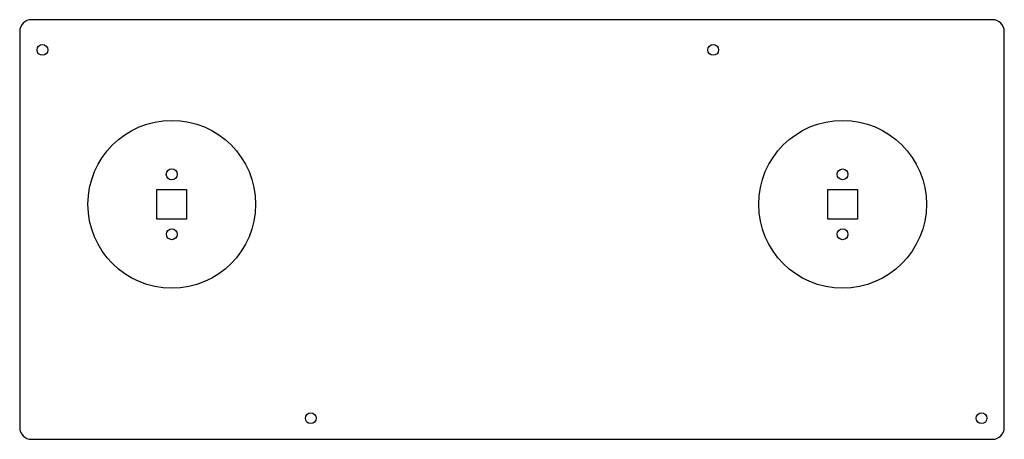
# Model space of a CAD drawing. Header units: millimetres. Extents: x 57 to 468, y 277 to 452.
import ezdxf

# ---------------------------------------------------------------- set-up
doc = ezdxf.new("R2010")
doc.units = ezdxf.units.MM
doc.header["$LTSCALE"] = 47.68701
doc.layers.get('0').update_dxf_attribs({"linetype": 'CONTINUOUS'})

msp = doc.modelspace()

# ---------------------------------------------------------------- linework, layer by layer
at = {"color": 7, "linetype": 'Continuous'}
for p, q in [((462.71, 451.94), (61.71, 451.94)), ((56.71, 446.94), (56.71, 281.94)), ((467.71, 281.94), (467.71, 446.94)), ((114.01, 368.74), (114.01, 381.14)), ((114.01, 381.14), (126.41, 381.14)), ((126.41, 381.14), (126.41, 368.74)), ((394.01, 381.14), (406.41, 381.14)), ((394.01, 368.74), (394.01, 381.14)), ((406.41, 381.14), (406.41, 368.74)), ((126.41, 368.74), (114.01, 368.74)), ((406.41, 368.74), (394.01, 368.74)), ((61.71, 276.94), (462.71, 276.94))]:
    msp.add_line(p, q, dxfattribs=at)
for centre, radius in [((66.21, 439.34), 2.25), ((346.21, 439.34), 2.25), ((120.21, 374.94), 35), ((400.21, 374.94), 35), ((120.21, 387.44), 2.3), ((400.21, 387.44), 2.25), ((120.21, 362.44), 2.25), ((400.21, 362.44), 2.25), ((178.21, 285.74), 2.25), ((458.21, 285.74), 2.25)]:
    msp.add_circle(centre, radius, dxfattribs=at)
for centre, start, end in [((61.71, 446.94), 90, 180), ((462.71, 446.94), 0, 90), ((61.71, 281.94), 180, 270), ((462.71, 281.94), 270, 360)]:
    msp.add_arc(centre, 5, start, end, dxfattribs=at)

doc.saveas('drawing.dxf')
